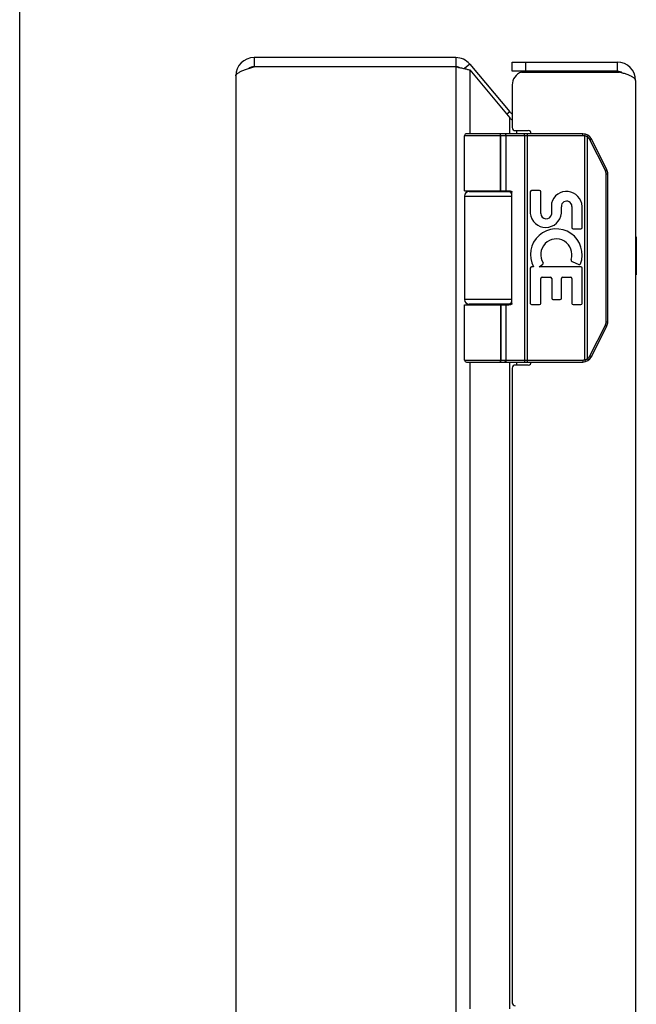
# Model space of a CAD drawing. Header units: inches. Extents: x 0 to 58.6, y 0 to 37.9.
# Tile 6 of 13: x 0 to 4, y 20.4 to 26.9. Entities that reach past the tile are written whole.
import ezdxf

# ---------------------------------------------------------------- set-up
doc = ezdxf.new("R2010")
doc.units = ezdxf.units.IN
doc.header["$LTSCALE"] = 3.224138
doc.header["$MEASUREMENT"] = 0
doc.layers.get('0').update_dxf_attribs({"linetype": 'CONTINUOUS'})
doc.layers.add('02___PRT_ALL_AXES', color=7, linetype='CONTINUOUS')
doc.layers.add('06___PRT_ALL_SURFS', color=7, linetype='CONTINUOUS')

msp = doc.modelspace()

# ---------------------------------------------------------------- linework, layer by layer
at = {"color": 7, "linetype": 'Continuous'}
for p, q in [((0, 0), (0, 37.931)), ((1.5393, 26.6078), (1.5393, 26.5478)), ((2.8634, 26.6078), (2.8634, 26.5478)), ((2.9553, 26.565), (2.9204, 26.5357)), ((3.2345, 26.5178), (3.2345, 26.5778)), ((3.3245, 26.5178), (3.3245, 26.5778)), ((3.9245, 26.5778), (3.9245, 26.5178)), ((3.9245, 26.5178), (3.2345, 26.5178)), ((3.2182, 26.2516), (3.1992, 26.2357)), ((3.6992, 26.0948), (2.9218, 26.0948)), ((3.6992, 26.1078), (2.9348, 26.1078)), ((3.1523, 26.1078), (3.1522, 26.1078)), ((3.1524, 26.1078), (3.1523, 26.1078)), ((3.1525, 26.1078), (3.1524, 26.1078)), ((3.1526, 26.1078), (3.1525, 26.1078)), ((3.1528, 26.1078), (3.1526, 26.1078)), ((3.1587, 25.7328), (3.1587, 26.0951)), ((3.1588, 25.7328), (3.1588, 26.0951)), ((3.1947, 25.7328), (3.1947, 26.0948)), ((3.3149, 26.1031), (3.3149, 26.1034)), ((3.315, 26.1027), (3.3149, 26.1031)), ((3.315, 26.1024), (3.315, 26.1027)), ((3.3151, 26.102), (3.315, 26.1024)), ((3.3151, 26.1017), (3.3151, 26.102)), ((3.3151, 26.1013), (3.3151, 26.1017)), ((3.3152, 26.1009), (3.3151, 26.1013)), ((3.3152, 26.1005), (3.3152, 26.1009)), ((3.3152, 26.1001), (3.3152, 26.1005)), ((3.3153, 26.0997), (3.3152, 26.1001)), ((3.3153, 26.0993), (3.3153, 26.0997)), ((3.3153, 26.0989), (3.3153, 26.0993)), ((3.3153, 26.0985), (3.3153, 26.0989)), ((3.3153, 26.0981), (3.3153, 26.0985)), ((3.3153, 26.0976), (3.3153, 26.0981)), ((3.3154, 26.0972), (3.3153, 26.0976)), ((3.3154, 26.0968), (3.3154, 26.0972)), ((3.3154, 26.0964), (3.3154, 26.0968)), ((3.3154, 26.0959), (3.3154, 26.0964)), ((3.3154, 26.0955), (3.3154, 26.0959)), ((3.3154, 26.0951), (3.3154, 26.0955)), ((3.3154, 26.0951), (3.3154, 24.6206)), ((3.3346, 24.6078), (3.3346, 26.1078)), ((3.6992, 26.0948), (3.6992, 26.1078)), ((3.7111, 26.0934), (3.7143, 26.106)), ((3.7111, 24.6223), (3.7111, 26.0934)), ((3.7285, 26.0865), (3.7287, 26.0869)), ((3.7285, 24.6291), (3.7285, 26.0865)), ((3.7287, 26.0869), (3.729, 26.0874)), ((3.729, 26.0874), (3.7294, 26.088)), ((3.7294, 26.088), (3.7297, 26.0885)), ((3.7297, 26.0885), (3.73, 26.089)), ((3.73, 26.089), (3.7304, 26.0896)), ((3.7304, 26.0896), (3.7306, 26.0899)), ((3.7306, 26.0899), (3.7308, 26.0902)), ((3.7308, 26.0902), (3.731, 26.0906)), ((3.731, 26.0906), (3.7312, 26.0909)), ((3.7312, 26.0909), (3.7314, 26.0912)), ((3.7314, 26.0912), (3.7315, 26.0916)), ((3.7315, 26.0916), (3.7317, 26.0919)), ((3.7317, 26.0919), (3.7319, 26.0922)), ((3.7319, 26.0922), (3.7321, 26.0925)), ((3.7321, 26.0925), (3.7322, 26.0928)), ((3.7322, 26.0928), (3.7324, 26.0931)), ((3.7324, 26.0931), (3.7325, 26.0934)), ((3.7325, 26.0934), (3.7327, 26.0936)), ((3.7327, 26.0936), (3.7328, 26.0939)), ((3.7328, 26.0939), (3.7329, 26.0942)), ((3.7498, 26.0699), (3.7503, 26.0701)), ((3.7503, 26.0701), (3.7508, 26.0704)), ((3.7508, 26.0704), (3.7511, 26.0706)), ((3.7511, 26.0706), (3.7515, 26.0708)), ((3.7515, 26.0708), (3.7519, 26.0711)), ((3.7519, 26.0711), (3.7523, 26.0713)), ((3.7523, 26.0713), (3.7526, 26.0714)), ((3.7526, 26.0714), (3.7528, 26.0716)), ((3.7528, 26.0716), (3.753, 26.0717)), ((3.753, 26.0717), (3.7533, 26.0718)), ((3.7533, 26.0718), (3.7535, 26.072)), ((3.7535, 26.072), (3.7537, 26.0721)), ((3.7537, 26.0721), (3.7538, 26.0722)), ((3.8562, 25.871), (3.7551, 26.0733)), ((3.7453, 26.0675), (3.7463, 26.068)), ((3.8464, 25.8652), (3.7453, 26.0675)), ((3.7463, 26.068), (3.747, 26.0684)), ((3.747, 26.0684), (3.7477, 26.0688)), ((3.7477, 26.0688), (3.7485, 26.0691)), ((3.7485, 26.0691), (3.7492, 26.0695)), ((3.7492, 26.0695), (3.7498, 26.0699)), ((3.8476, 25.8658), (3.8483, 25.8662)), ((3.8483, 25.8662), (3.8491, 25.8666)), ((3.8491, 25.8666), (3.8498, 25.867)), ((3.8498, 25.867), (3.8505, 25.8673)), ((3.8505, 25.8673), (3.8511, 25.8677)), ((3.8511, 25.8677), (3.8516, 25.868)), ((3.8516, 25.868), (3.8521, 25.8682)), ((3.8516, 24.8726), (3.8516, 25.8431)), ((3.8516, 25.8431), (3.8628, 25.8431)), ((3.8521, 25.8682), (3.8525, 25.8685)), ((3.8525, 25.8685), (3.8529, 25.8687)), ((3.8529, 25.8687), (3.8533, 25.869)), ((3.8533, 25.869), (3.8536, 25.8691)), ((3.8536, 25.8691), (3.8538, 25.8692)), ((3.8538, 25.8692), (3.8541, 25.8694)), ((3.8541, 25.8694), (3.8543, 25.8695)), ((3.8543, 25.8695), (3.8545, 25.8697)), ((3.8545, 25.8697), (3.8547, 25.8698)), ((3.8547, 25.8698), (3.8549, 25.8699)), ((3.8628, 24.8726), (3.8628, 25.8431)), ((2.9218, 25.6978), (3.2328, 25.6978)), ((2.9518, 25.7278), (3.2306, 25.7278)), ((3.2328, 24.9928), (3.2328, 25.7228)), ((3.2328, 25.0178), (2.9218, 25.0178)), ((2.9218, 24.9828), (3.2129, 24.9828)), ((3.2306, 24.9878), (2.9518, 24.9878)), ((3.1947, 24.6208), (3.1947, 24.9828)), ((3.7453, 24.6482), (3.8464, 24.8505)), ((3.7551, 24.6424), (3.8562, 24.8446)), ((3.8464, 24.8505), (3.8474, 24.85)), ((3.8474, 24.85), (3.8481, 24.8496)), ((3.8481, 24.8496), (3.8489, 24.8492)), ((3.8489, 24.8492), (3.8496, 24.8488)), ((3.8496, 24.8488), (3.8503, 24.8484)), ((3.8503, 24.8484), (3.851, 24.8481)), ((3.851, 24.8481), (3.8514, 24.8478)), ((3.8514, 24.8478), (3.8519, 24.8475)), ((3.8516, 24.8726), (3.8628, 24.8726)), ((3.8519, 24.8475), (3.8524, 24.8473)), ((3.8524, 24.8473), (3.8528, 24.847)), ((3.8528, 24.847), (3.8532, 24.8468)), ((3.8532, 24.8468), (3.8534, 24.8467)), ((3.8534, 24.8467), (3.8537, 24.8465)), ((3.8537, 24.8465), (3.8539, 24.8464)), ((3.8539, 24.8464), (3.8542, 24.8462)), ((3.8542, 24.8462), (3.8544, 24.8461)), ((3.8544, 24.8461), (3.8546, 24.846)), ((3.8546, 24.846), (3.8548, 24.8458)), ((3.7453, 24.6482), (3.7463, 24.6477)), ((3.7463, 24.6477), (3.747, 24.6473)), ((3.747, 24.6473), (3.7477, 24.6469)), ((3.7477, 24.6469), (3.7485, 24.6466)), ((2.9218, 24.6208), (3.6992, 24.6208)), ((2.9348, 24.6078), (3.6992, 24.6078)), ((3.1523, 24.6078), (3.1522, 24.6078)), ((3.1524, 24.6079), (3.1523, 24.6078)), ((3.1525, 24.6079), (3.1524, 24.6079)), ((3.1526, 24.6079), (3.1525, 24.6079)), ((3.1528, 24.6079), (3.1526, 24.6079)), ((3.1529, 24.6079), (3.1527, 24.6079)), ((3.315, 24.613), (3.3149, 24.6126)), ((3.3151, 24.6137), (3.315, 24.6133)), ((3.315, 24.6133), (3.315, 24.613)), ((3.3152, 24.6148), (3.3151, 24.6144)), ((3.3151, 24.6144), (3.3151, 24.614)), ((3.3151, 24.614), (3.3151, 24.6137)), ((3.3153, 24.616), (3.3152, 24.6156)), ((3.3152, 24.6156), (3.3152, 24.6152)), ((3.3152, 24.6152), (3.3152, 24.6148)), ((3.3154, 24.6185), (3.3153, 24.618)), ((3.3153, 24.618), (3.3153, 24.6176)), ((3.3153, 24.6176), (3.3153, 24.6172)), ((3.3153, 24.6172), (3.3153, 24.6168)), ((3.3153, 24.6168), (3.3153, 24.6164)), ((3.3153, 24.6164), (3.3153, 24.616)), ((3.3154, 24.6206), (3.3154, 24.6202)), ((3.3154, 24.6202), (3.3154, 24.6198)), ((3.3154, 24.6198), (3.3154, 24.6193)), ((3.3154, 24.6193), (3.3154, 24.6189)), ((3.3154, 24.6189), (3.3154, 24.6185)), ((3.6992, 24.6208), (3.6992, 24.6078)), ((3.7111, 24.6223), (3.7143, 24.6097)), ((3.7285, 24.6291), (3.7288, 24.6286)), ((3.7288, 24.6286), (3.7292, 24.6281)), ((3.7292, 24.6281), (3.7295, 24.6275)), ((3.7295, 24.6275), (3.7298, 24.627)), ((3.7298, 24.627), (3.7301, 24.6265)), ((3.7306, 24.6258), (3.7308, 24.6254)), ((3.7308, 24.6254), (3.731, 24.6251)), ((3.731, 24.6251), (3.7312, 24.6248)), ((3.7312, 24.6248), (3.7314, 24.6244)), ((3.7314, 24.6244), (3.7315, 24.6241)), ((3.7315, 24.6241), (3.7317, 24.6238)), ((3.7317, 24.6238), (3.7319, 24.6235)), ((3.7319, 24.6235), (3.7321, 24.6232)), ((3.7321, 24.6232), (3.7322, 24.6229)), ((3.7322, 24.6229), (3.7324, 24.6226)), ((3.7324, 24.6226), (3.7325, 24.6223)), ((3.7325, 24.6223), (3.7327, 24.622)), ((3.7327, 24.622), (3.7328, 24.6218)), ((3.7485, 24.6466), (3.7492, 24.6462)), ((3.7492, 24.6462), (3.7498, 24.6458)), ((3.7498, 24.6458), (3.7503, 24.6455)), ((3.7503, 24.6455), (3.7508, 24.6453)), ((3.7508, 24.6453), (3.7512, 24.645)), ((3.7512, 24.645), (3.7517, 24.6448)), ((3.7517, 24.6448), (3.7521, 24.6446)), ((3.7521, 24.6446), (3.7523, 24.6444)), ((3.7527, 24.6442), (3.7529, 24.644)), ((3.7529, 24.644), (3.7531, 24.6439)), ((3.7531, 24.6439), (3.7534, 24.6438)), ((3.7534, 24.6438), (3.7536, 24.6436))]:
    msp.add_line(p, q, dxfattribs=at)
at = {"color": 3, "linetype": 'Continuous'}
for p, q in [((2.8634, 26.6078), (1.5393, 26.6078)), ((2.8634, 26.5478), (1.5393, 26.5478)), ((2.8634, 26.5478), (2.8634, 12.6678)), ((2.9553, 26.565), (3.2182, 26.2516)), ((2.9553, 26.5264), (2.9553, 26.1078)), ((2.9553, 26.5264), (3.2182, 26.213)), ((3.2345, 26.5778), (3.9245, 26.5778)), ((1.4193, 26.4878), (1.4193, 12.7278)), ((3.295, 26.5128), (3.9402, 26.5128)), ((3.2345, 26.4278), (3.2345, 26.1478)), ((4.0445, 26.4578), (4.0445, 12.7578)), ((3.2182, 26.1078), (3.2182, 26.213)), ((3.2545, 26.1278), (3.3395, 26.1278)), ((3.2642, 26.1078), (3.2642, 26.1278)), ((2.9553, 25.7328), (2.9553, 25.7278)), ((3.2182, 25.7278), (3.2182, 25.7326)), ((2.9553, 24.9878), (2.9553, 24.9828)), ((3.2182, 24.9831), (3.2182, 24.9878)), ((2.9553, 24.6078), (2.9553, 20.3578)), ((3.2182, 20.3578), (3.2182, 24.6078)), ((3.3395, 24.5878), (3.2545, 24.5878)), ((3.2642, 24.5878), (3.2642, 24.6078)), ((3.2345, 24.5678), (3.2345, 20.3978))]:
    msp.add_line(p, q, dxfattribs=at)
for points in [[(1.4193, 26.4878), (1.4195, 26.4902), (1.4202, 26.4925), (1.4213, 26.4948), (1.4228, 26.4971), (1.4247, 26.4994), (1.4271, 26.5017), (1.4299, 26.504), (1.4331, 26.5063), (1.4366, 26.5086), (1.4406, 26.5109), (1.4449, 26.5132), (1.4495, 26.5155), (1.4545, 26.5178), (1.4597, 26.5201), (1.4653, 26.5225), (1.4712, 26.5248), (1.4772, 26.5271), (1.4835, 26.5294), (1.4901, 26.5317), (1.4968, 26.534), (1.5036, 26.5363), (1.5106, 26.5386), (1.5177, 26.5409), (1.5249, 26.5432), (1.5321, 26.5455), (1.5393, 26.5478)], [(2.8634, 26.5478), (2.8764, 26.5452), (2.8829, 26.5438), (2.8893, 26.5425), (2.8957, 26.5411), (2.9019, 26.5398), (2.9081, 26.5385), (2.9141, 26.5371), (2.9199, 26.5358), (2.9256, 26.5344), (2.9311, 26.5331), (2.9364, 26.5318), (2.9415, 26.5304), (2.9463, 26.5291), (2.9509, 26.5277), (2.9553, 26.5264)], [(3.9597, 26.5065), (3.9533, 26.5086), (3.9468, 26.5107), (3.9402, 26.5128)], [(4.0445, 26.4578), (4.0444, 26.46), (4.0438, 26.4621), (4.0429, 26.4642), (4.0416, 26.4663), (4.04, 26.4684), (4.038, 26.4705), (4.0356, 26.4727), (4.033, 26.4748), (4.0299, 26.4769), (4.0266, 26.479), (4.023, 26.4811), (4.019, 26.4832), (4.0148, 26.4853), (4.0102, 26.4875), (4.0055, 26.4896), (4.0004, 26.4917), (3.9952, 26.4938), (3.9897, 26.4959), (3.984, 26.498), (3.9782, 26.5001), (3.9721, 26.5023), (3.966, 26.5044), (3.9597, 26.5065)], [(3.2182, 26.213), (3.2211, 26.2095), (3.2243, 26.2059), (3.2277, 26.2023), (3.2312, 26.1988), (3.2345, 26.1956)]]:
    msp.add_lwpolyline(points, dxfattribs=at)
at = {"color": 7, "linetype": 'Continuous'}
for points in [[(3.1588, 26.0951), (3.1588, 26.0953), (3.1587, 26.0955), (3.1587, 26.0957), (3.1587, 26.0959), (3.1587, 26.0961), (3.1587, 26.0964), (3.1587, 26.0966), (3.1587, 26.0968), (3.1587, 26.097), (3.1586, 26.0972), (3.1586, 26.0974), (3.1586, 26.0976), (3.1586, 26.0979), (3.1586, 26.0981), (3.1585, 26.0983), (3.1585, 26.0985), (3.1585, 26.0987), (3.1584, 26.0989), (3.1584, 26.0991), (3.1584, 26.0993), (3.1583, 26.0995), (3.1583, 26.0997), (3.1582, 26.0999), (3.1582, 26.1001), (3.1581, 26.1003), (3.1581, 26.1005), (3.1581, 26.1007), (3.158, 26.1009), (3.1579, 26.1011), (3.1579, 26.1013), (3.1578, 26.1015), (3.1578, 26.1017), (3.1577, 26.1018), (3.1577, 26.102), (3.1576, 26.1022), (3.1575, 26.1024), (3.1575, 26.1026), (3.1574, 26.1027), (3.1573, 26.1029), (3.1573, 26.1031), (3.1572, 26.1032), (3.1571, 26.1034), (3.1571, 26.1036), (3.157, 26.1037), (3.1569, 26.1039), (3.1568, 26.104), (3.1568, 26.1042), (3.1567, 26.1043), (3.1566, 26.1045), (3.1565, 26.1046), (3.1564, 26.1048), (3.1563, 26.1049), (3.1563, 26.105), (3.1562, 26.1052), (3.1561, 26.1053), (3.156, 26.1054), (3.1559, 26.1056), (3.1558, 26.1057), (3.1557, 26.1058), (3.1556, 26.1059), (3.1555, 26.106), (3.1554, 26.1061), (3.1554, 26.1062), (3.1553, 26.1063), (3.1552, 26.1064), (3.1551, 26.1065), (3.155, 26.1066), (3.1549, 26.1067), (3.1548, 26.1068), (3.1547, 26.1069), (3.1546, 26.107), (3.1545, 26.1071), (3.1544, 26.1071), (3.1542, 26.1072), (3.1541, 26.1073), (3.154, 26.1073), (3.1539, 26.1074), (3.1538, 26.1074), (3.1537, 26.1075), (3.1536, 26.1075), (3.1535, 26.1076), (3.1534, 26.1076), (3.1533, 26.1077), (3.1532, 26.1077), (3.1531, 26.1077), (3.153, 26.1078), (3.1529, 26.1078), (3.1527, 26.1078)], [(3.1587, 26.0951), (3.1587, 26.0953), (3.1587, 26.0955), (3.1587, 26.0957), (3.1587, 26.0959), (3.1587, 26.0961), (3.1587, 26.0964), (3.1587, 26.0966), (3.1586, 26.0968), (3.1586, 26.097), (3.1586, 26.0972), (3.1586, 26.0974), (3.1586, 26.0976), (3.1585, 26.0979), (3.1585, 26.0981), (3.1585, 26.0983), (3.1585, 26.0985), (3.1584, 26.0987), (3.1584, 26.0989), (3.1584, 26.0991), (3.1583, 26.0993), (3.1583, 26.0995), (3.1582, 26.0997), (3.1582, 26.0999), (3.1582, 26.1001), (3.1581, 26.1003), (3.1581, 26.1005), (3.158, 26.1007), (3.158, 26.1009), (3.1579, 26.1011), (3.1579, 26.1013), (3.1578, 26.1015), (3.1578, 26.1017), (3.1577, 26.1018), (3.1576, 26.102), (3.1576, 26.1022), (3.1575, 26.1024), (3.1574, 26.1026), (3.1574, 26.1027), (3.1573, 26.1029), (3.1572, 26.1031), (3.1572, 26.1032), (3.1571, 26.1034), (3.157, 26.1036), (3.157, 26.1037), (3.1569, 26.1039), (3.1568, 26.104), (3.1567, 26.1042), (3.1566, 26.1043), (3.1566, 26.1045), (3.1565, 26.1046), (3.1564, 26.1048), (3.1563, 26.1049), (3.1562, 26.105), (3.1561, 26.1052), (3.1561, 26.1053), (3.156, 26.1054), (3.1559, 26.1056), (3.1558, 26.1057), (3.1557, 26.1058), (3.1556, 26.1059), (3.1555, 26.106), (3.1554, 26.1061), (3.1553, 26.1062), (3.1552, 26.1063), (3.1551, 26.1064), (3.155, 26.1065), (3.1549, 26.1066), (3.1548, 26.1067), (3.1547, 26.1068), (3.1546, 26.1069), (3.1545, 26.107), (3.1544, 26.1071), (3.1543, 26.1071), (3.1542, 26.1072), (3.1541, 26.1073), (3.154, 26.1073), (3.1539, 26.1074), (3.1538, 26.1074), (3.1537, 26.1075), (3.1536, 26.1075), (3.1535, 26.1076), (3.1534, 26.1076), (3.1533, 26.1077), (3.1532, 26.1077), (3.153, 26.1077), (3.1529, 26.1078), (3.1528, 26.1078)], [(3.1947, 26.0948), (3.1947, 26.0951), (3.1947, 26.0953), (3.1947, 26.0955), (3.1947, 26.0957), (3.1947, 26.0959), (3.1947, 26.0961), (3.1947, 26.0964), (3.1946, 26.0966), (3.1946, 26.0968), (3.1946, 26.097), (3.1946, 26.0972), (3.1945, 26.0974), (3.1945, 26.0976), (3.1944, 26.0979), (3.1944, 26.0981), (3.1944, 26.0983), (3.1943, 26.0985), (3.1943, 26.0987), (3.1942, 26.0989), (3.1942, 26.0991), (3.1941, 26.0993), (3.1941, 26.0995), (3.194, 26.0997), (3.1939, 26.0999), (3.1939, 26.1001), (3.1938, 26.1003), (3.1937, 26.1005), (3.1937, 26.1007), (3.1936, 26.1009), (3.1935, 26.1011), (3.1934, 26.1013), (3.1933, 26.1015), (3.1933, 26.1017), (3.1932, 26.1018), (3.1931, 26.102), (3.193, 26.1022), (3.1929, 26.1024), (3.1928, 26.1026), (3.1927, 26.1027), (3.1926, 26.1029), (3.1925, 26.1031), (3.1924, 26.1032), (3.1923, 26.1034), (3.1922, 26.1036), (3.1921, 26.1037), (3.1919, 26.1039), (3.1918, 26.104), (3.1917, 26.1042), (3.1916, 26.1043), (3.1915, 26.1045), (3.1914, 26.1046), (3.1912, 26.1048), (3.1911, 26.1049), (3.191, 26.105), (3.1908, 26.1052), (3.1907, 26.1053), (3.1906, 26.1054), (3.1904, 26.1056), (3.1903, 26.1057), (3.1902, 26.1058), (3.19, 26.1059), (3.1899, 26.106), (3.1897, 26.1061), (3.1896, 26.1062), (3.1895, 26.1063), (3.1893, 26.1064), (3.1892, 26.1065), (3.189, 26.1066), (3.1889, 26.1067), (3.1887, 26.1068), (3.1886, 26.1069), (3.1884, 26.107), (3.1883, 26.1071), (3.1881, 26.1071), (3.1879, 26.1072), (3.1878, 26.1073), (3.1876, 26.1073), (3.1875, 26.1074), (3.1873, 26.1074), (3.1872, 26.1075), (3.187, 26.1075), (3.1868, 26.1076), (3.1867, 26.1076), (3.1865, 26.1077), (3.1863, 26.1077), (3.1862, 26.1077), (3.186, 26.1078), (3.1859, 26.1078), (3.1857, 26.1078), (3.1855, 26.1078), (3.1854, 26.1078), (3.1852, 26.1078), (3.185, 26.1078), (3.1849, 26.1078)], [(3.3149, 26.1034), (3.3149, 26.1036), (3.3149, 26.1037), (3.3148, 26.1039), (3.3148, 26.104), (3.3148, 26.1042), (3.3148, 26.1043), (3.3147, 26.1045), (3.3147, 26.1046), (3.3147, 26.1048), (3.3147, 26.1049), (3.3146, 26.105), (3.3146, 26.1052), (3.3146, 26.1053), (3.3146, 26.1054), (3.3145, 26.1056), (3.3145, 26.1057), (3.3145, 26.1058), (3.3144, 26.1059), (3.3144, 26.106), (3.3144, 26.1061), (3.3144, 26.1062), (3.3143, 26.1063), (3.3143, 26.1064), (3.3143, 26.1065), (3.3142, 26.1066), (3.3142, 26.1067), (3.3142, 26.1068), (3.3141, 26.1069), (3.3141, 26.107), (3.3141, 26.1071), (3.3141, 26.1071), (3.314, 26.1072), (3.314, 26.1073), (3.314, 26.1073), (3.3139, 26.1074), (3.3139, 26.1074), (3.3139, 26.1075), (3.3138, 26.1075), (3.3138, 26.1076), (3.3138, 26.1076), (3.3137, 26.1077), (3.3137, 26.1077), (3.3137, 26.1077), (3.3136, 26.1078), (3.3136, 26.1078), (3.3136, 26.1078), (3.3135, 26.1078), (3.3135, 26.1078), (3.3135, 26.1078), (3.3134, 26.1078), (3.3134, 26.1078)], [(3.7285, 26.0865), (3.728, 26.0868), (3.7274, 26.0871), (3.7269, 26.0874), (3.7264, 26.0877), (3.7259, 26.088), (3.7254, 26.0882), (3.7249, 26.0885), (3.7243, 26.0888), (3.7238, 26.089), (3.7233, 26.0893), (3.7228, 26.0895), (3.7222, 26.0898), (3.7217, 26.09), (3.7212, 26.0902), (3.7206, 26.0904), (3.7201, 26.0907), (3.7195, 26.0909), (3.719, 26.0911), (3.7184, 26.0913), (3.7179, 26.0915), (3.7173, 26.0917), (3.7168, 26.0918), (3.7162, 26.092), (3.7157, 26.0922), (3.7151, 26.0924), (3.7145, 26.0925), (3.714, 26.0927), (3.7134, 26.0928), (3.7128, 26.093), (3.7123, 26.0931), (3.7117, 26.0933), (3.7111, 26.0934)], [(3.7453, 26.0675), (3.745, 26.068), (3.7448, 26.0684), (3.7446, 26.0689), (3.7443, 26.0694), (3.744, 26.0698), (3.7438, 26.0703), (3.7435, 26.0708), (3.7432, 26.0712), (3.7429, 26.0717), (3.7426, 26.0721), (3.7424, 26.0726), (3.7421, 26.073), (3.7418, 26.0735), (3.7414, 26.0739), (3.7411, 26.0743), (3.7408, 26.0748), (3.7405, 26.0752), (3.7402, 26.0756), (3.7398, 26.076), (3.7395, 26.0765), (3.7392, 26.0769), (3.7388, 26.0773), (3.7385, 26.0777), (3.7381, 26.0781), (3.7378, 26.0785), (3.7374, 26.0789), (3.737, 26.0793), (3.7367, 26.0797), (3.7363, 26.0801), (3.7359, 26.0804), (3.7355, 26.0808), (3.7352, 26.0812), (3.7348, 26.0816), (3.7344, 26.0819), (3.734, 26.0823), (3.7336, 26.0826), (3.7332, 26.083), (3.7328, 26.0833), (3.7323, 26.0837), (3.7319, 26.084), (3.7315, 26.0843), (3.7311, 26.0847), (3.7307, 26.085), (3.7302, 26.0853), (3.7298, 26.0856), (3.7293, 26.0859), (3.7289, 26.0862), (3.7285, 26.0865)], [(3.7329, 26.0942), (3.733, 26.0943), (3.733, 26.0944), (3.7331, 26.0945), (3.7332, 26.0947), (3.7332, 26.0948), (3.7333, 26.0949), (3.7333, 26.095), (3.7334, 26.0951), (3.7334, 26.0952), (3.7335, 26.0953), (3.7335, 26.0954), (3.7335, 26.0955), (3.7336, 26.0956), (3.7336, 26.0957), (3.7337, 26.0958), (3.7337, 26.0959), (3.7337, 26.096), (3.7338, 26.0961), (3.7338, 26.0962), (3.7338, 26.0963), (3.7338, 26.0963), (3.7339, 26.0964), (3.7339, 26.0965), (3.7339, 26.0966), (3.7339, 26.0966), (3.7339, 26.0967), (3.7339, 26.0968), (3.734, 26.0968), (3.734, 26.0969), (3.734, 26.0969), (3.734, 26.097), (3.734, 26.097), (3.734, 26.0971), (3.734, 26.0971), (3.734, 26.0972), (3.734, 26.0972), (3.734, 26.0972), (3.7339, 26.0973), (3.7339, 26.0973), (3.7339, 26.0973), (3.7339, 26.0973), (3.7339, 26.0973), (3.7339, 26.0974)], [(3.7538, 26.0722), (3.7539, 26.0723), (3.754, 26.0723), (3.7541, 26.0724), (3.7542, 26.0724), (3.7543, 26.0725), (3.7543, 26.0725), (3.7544, 26.0726), (3.7545, 26.0726), (3.7545, 26.0727), (3.7546, 26.0727), (3.7546, 26.0728), (3.7547, 26.0728), (3.7547, 26.0729), (3.7548, 26.0729), (3.7548, 26.0729), (3.7549, 26.073), (3.7549, 26.073), (3.755, 26.073), (3.755, 26.0731), (3.755, 26.0731), (3.755, 26.0731), (3.7551, 26.0731), (3.7551, 26.0732), (3.7551, 26.0732), (3.7551, 26.0732), (3.7551, 26.0732), (3.7551, 26.0733), (3.7551, 26.0733), (3.7551, 26.0733), (3.7551, 26.0733)], [(3.8464, 25.8652), (3.8466, 25.8653), (3.8476, 25.8658)], [(3.8516, 25.8431), (3.8516, 25.8436), (3.8516, 25.8442), (3.8516, 25.8447), (3.8516, 25.8453), (3.8516, 25.8458), (3.8515, 25.8464), (3.8515, 25.8469), (3.8515, 25.8475), (3.8514, 25.848), (3.8513, 25.8485), (3.8513, 25.8491), (3.8512, 25.8496), (3.8511, 25.8502), (3.8511, 25.8507), (3.851, 25.8512), (3.8509, 25.8518), (3.8508, 25.8523), (3.8507, 25.8529), (3.8506, 25.8534), (3.8504, 25.8539), (3.8503, 25.8545), (3.8502, 25.855), (3.8501, 25.8555), (3.8499, 25.856), (3.8498, 25.8566), (3.8496, 25.8571), (3.8495, 25.8576), (3.8493, 25.8581), (3.8491, 25.8587), (3.849, 25.8592), (3.8488, 25.8597), (3.8486, 25.8602), (3.8484, 25.8607), (3.8482, 25.8612), (3.848, 25.8617), (3.8478, 25.8622), (3.8476, 25.8627), (3.8474, 25.8632), (3.8471, 25.8637), (3.8469, 25.8642), (3.8467, 25.8647), (3.8464, 25.8652)], [(3.8549, 25.8699), (3.855, 25.87), (3.8551, 25.87), (3.8551, 25.8701), (3.8552, 25.8701), (3.8553, 25.8702), (3.8554, 25.8702), (3.8555, 25.8703), (3.8555, 25.8703), (3.8556, 25.8704), (3.8557, 25.8704), (3.8557, 25.8705), (3.8558, 25.8705), (3.8558, 25.8706), (3.8559, 25.8706), (3.8559, 25.8706), (3.856, 25.8707), (3.856, 25.8707), (3.856, 25.8707), (3.8561, 25.8708), (3.8561, 25.8708), (3.8561, 25.8708), (3.8562, 25.8709), (3.8562, 25.8709), (3.8562, 25.8709), (3.8562, 25.8709), (3.8562, 25.871), (3.8562, 25.871), (3.8562, 25.871), (3.8563, 25.871), (3.8562, 25.871), (3.8562, 25.871)], [(2.9218, 25.7328), (3.2129, 25.7328), (3.2136, 25.7328), (3.2142, 25.7328), (3.2149, 25.7328), (3.2155, 25.7328), (3.2162, 25.7327), (3.2168, 25.7327), (3.2174, 25.7327), (3.218, 25.7326), (3.2185, 25.7325), (3.219, 25.7325), (3.2196, 25.7324), (3.22, 25.7323), (3.2205, 25.7323), (3.221, 25.7322), (3.2214, 25.7321), (3.2218, 25.732), (3.2223, 25.7319), (3.2226, 25.7318), (3.223, 25.7317), (3.2234, 25.7317), (3.2238, 25.7316), (3.2241, 25.7315), (3.2244, 25.7313), (3.2247, 25.7312), (3.2251, 25.7311), (3.2254, 25.731), (3.2257, 25.7309), (3.2259, 25.7308), (3.2262, 25.7307), (3.2265, 25.7306), (3.2267, 25.7305), (3.227, 25.7303), (3.2272, 25.7302), (3.2274, 25.7301), (3.2277, 25.73), (3.2279, 25.7299), (3.2281, 25.7297), (3.2283, 25.7296), (3.2285, 25.7295), (3.2287, 25.7294), (3.2289, 25.7293), (3.229, 25.7291), (3.2292, 25.729), (3.2294, 25.7289), (3.2295, 25.7288), (3.2297, 25.7286), (3.2298, 25.7285), (3.23, 25.7284), (3.2301, 25.7283), (3.2303, 25.7281), (3.2304, 25.728), (3.2305, 25.7279), (3.2306, 25.7278), (3.2307, 25.7277), (3.2308, 25.7275), (3.231, 25.7274), (3.2311, 25.7273), (3.2312, 25.7272), (3.2312, 25.7271), (3.2313, 25.7269), (3.2314, 25.7268), (3.2315, 25.7267), (3.2316, 25.7266), (3.2317, 25.7265), (3.2317, 25.7264), (3.2318, 25.7262), (3.2319, 25.7261), (3.2319, 25.726), (3.232, 25.7259), (3.2321, 25.7258), (3.2321, 25.7257), (3.2322, 25.7256), (3.2322, 25.7254), (3.2323, 25.7253), (3.2323, 25.7252), (3.2324, 25.7251), (3.2324, 25.725), (3.2324, 25.7249), (3.2325, 25.7248), (3.2325, 25.7247), (3.2325, 25.7246), (3.2326, 25.7245), (3.2326, 25.7243), (3.2326, 25.7242), (3.2327, 25.7241), (3.2327, 25.724), (3.2327, 25.7239), (3.2327, 25.7238), (3.2327, 25.7237), (3.2327, 25.7236), (3.2328, 25.7235), (3.2328, 25.7234), (3.2328, 25.7233), (3.2328, 25.7232), (3.2328, 25.7231), (3.2328, 25.7229), (3.2328, 25.7228)], [(3.1587, 24.9828), (3.1587, 24.6206), (3.1587, 24.6204), (3.1587, 24.6202), (3.1587, 24.62), (3.1587, 24.6198), (3.1587, 24.6195), (3.1587, 24.6193), (3.1587, 24.6191), (3.1586, 24.6189), (3.1586, 24.6187), (3.1586, 24.6185), (3.1586, 24.6183), (3.1586, 24.618), (3.1585, 24.6178), (3.1585, 24.6176), (3.1585, 24.6174), (3.1585, 24.6172), (3.1584, 24.617), (3.1584, 24.6168), (3.1584, 24.6166), (3.1583, 24.6164), (3.1583, 24.6162), (3.1582, 24.616), (3.1582, 24.6158), (3.1582, 24.6156), (3.1581, 24.6154), (3.1581, 24.6152), (3.158, 24.615), (3.158, 24.6148), (3.1579, 24.6146), (3.1579, 24.6144), (3.1578, 24.6142), (3.1578, 24.614), (3.1577, 24.6138), (3.1576, 24.6137), (3.1576, 24.6135), (3.1575, 24.6133), (3.1574, 24.6131), (3.1574, 24.613), (3.1573, 24.6128), (3.1572, 24.6126), (3.1572, 24.6125), (3.1571, 24.6123), (3.157, 24.6121), (3.157, 24.612), (3.1569, 24.6118), (3.1568, 24.6117), (3.1567, 24.6115), (3.1566, 24.6113), (3.1566, 24.6112), (3.1565, 24.6111), (3.1564, 24.6109), (3.1563, 24.6108), (3.1562, 24.6106), (3.1561, 24.6105), (3.1561, 24.6104), (3.156, 24.6103), (3.1559, 24.6101), (3.1558, 24.61), (3.1557, 24.6099), (3.1556, 24.6098), (3.1555, 24.6097), (3.1554, 24.6095), (3.1553, 24.6094), (3.1552, 24.6093), (3.1551, 24.6092), (3.155, 24.6091), (3.1549, 24.6091), (3.1548, 24.609), (3.1547, 24.6089), (3.1546, 24.6088), (3.1545, 24.6087), (3.1544, 24.6086), (3.1543, 24.6086), (3.1542, 24.6085), (3.1541, 24.6084), (3.154, 24.6084), (3.1539, 24.6083), (3.1538, 24.6082), (3.1537, 24.6082), (3.1536, 24.6081), (3.1535, 24.6081), (3.1534, 24.6081), (3.1533, 24.608), (3.1532, 24.608), (3.153, 24.608), (3.1529, 24.6079), (3.1528, 24.6079)], [(3.1588, 24.9828), (3.1588, 24.6206), (3.1588, 24.6204), (3.1587, 24.6202), (3.1587, 24.62), (3.1587, 24.6198), (3.1587, 24.6195), (3.1587, 24.6193), (3.1587, 24.6191), (3.1587, 24.6189), (3.1587, 24.6187), (3.1586, 24.6185), (3.1586, 24.6183), (3.1586, 24.618), (3.1586, 24.6178), (3.1586, 24.6176), (3.1585, 24.6174), (3.1585, 24.6172), (3.1585, 24.617), (3.1584, 24.6168), (3.1584, 24.6166), (3.1584, 24.6164), (3.1583, 24.6162), (3.1583, 24.616), (3.1582, 24.6158), (3.1582, 24.6156), (3.1581, 24.6154), (3.1581, 24.6152), (3.1581, 24.615), (3.158, 24.6148), (3.1579, 24.6146), (3.1579, 24.6144), (3.1578, 24.6142), (3.1578, 24.614), (3.1577, 24.6138), (3.1577, 24.6137), (3.1576, 24.6135), (3.1575, 24.6133), (3.1575, 24.6131), (3.1574, 24.613), (3.1573, 24.6128), (3.1573, 24.6126), (3.1572, 24.6125), (3.1571, 24.6123), (3.1571, 24.6121), (3.157, 24.612), (3.1569, 24.6118), (3.1568, 24.6117), (3.1568, 24.6115), (3.1567, 24.6113), (3.1566, 24.6112), (3.1565, 24.6111), (3.1564, 24.6109), (3.1563, 24.6108), (3.1563, 24.6106), (3.1562, 24.6105), (3.1561, 24.6104), (3.156, 24.6103), (3.1559, 24.6101), (3.1558, 24.61), (3.1557, 24.6099), (3.1556, 24.6098), (3.1555, 24.6097), (3.1554, 24.6095), (3.1554, 24.6094), (3.1553, 24.6093), (3.1552, 24.6092), (3.1551, 24.6091), (3.155, 24.6091), (3.1549, 24.609), (3.1548, 24.6089), (3.1547, 24.6088), (3.1546, 24.6087), (3.1545, 24.6086), (3.1544, 24.6086), (3.1542, 24.6085), (3.1541, 24.6084), (3.154, 24.6084), (3.1539, 24.6083), (3.1538, 24.6082), (3.1537, 24.6082), (3.1536, 24.6081), (3.1535, 24.6081), (3.1534, 24.6081), (3.1533, 24.608), (3.1532, 24.608), (3.1531, 24.608), (3.153, 24.6079), (3.1529, 24.6079)], [(3.2328, 24.9928), (3.2328, 24.9927), (3.2328, 24.9926), (3.2328, 24.9925), (3.2328, 24.9924), (3.2328, 24.9923), (3.2328, 24.9922), (3.2327, 24.9921), (3.2327, 24.992), (3.2327, 24.9919), (3.2327, 24.9918), (3.2327, 24.9917), (3.2327, 24.9916), (3.2326, 24.9915), (3.2326, 24.9913), (3.2326, 24.9912), (3.2325, 24.9911), (3.2325, 24.991), (3.2325, 24.9909), (3.2324, 24.9908), (3.2324, 24.9907), (3.2324, 24.9906), (3.2323, 24.9905), (3.2323, 24.9904), (3.2322, 24.9902), (3.2322, 24.9901), (3.2321, 24.99), (3.2321, 24.9899), (3.232, 24.9898), (3.2319, 24.9897), (3.2319, 24.9896), (3.2318, 24.9894), (3.2317, 24.9893), (3.2317, 24.9892), (3.2316, 24.9891), (3.2315, 24.989), (3.2314, 24.9889), (3.2313, 24.9887), (3.2312, 24.9886), (3.2312, 24.9885), (3.2311, 24.9884), (3.231, 24.9883), (3.2308, 24.9881), (3.2307, 24.988), (3.2306, 24.9879), (3.2305, 24.9878), (3.2304, 24.9877), (3.2303, 24.9875), (3.2301, 24.9874), (3.23, 24.9873), (3.2298, 24.9872), (3.2297, 24.987), (3.2295, 24.9869), (3.2294, 24.9868), (3.2292, 24.9867), (3.229, 24.9866), (3.2289, 24.9864), (3.2287, 24.9863), (3.2285, 24.9862), (3.2283, 24.9861), (3.2281, 24.9859), (3.2279, 24.9858), (3.2277, 24.9857), (3.2274, 24.9856), (3.2272, 24.9855), (3.227, 24.9853), (3.2267, 24.9852), (3.2265, 24.9851), (3.2262, 24.985), (3.2259, 24.9849), (3.2257, 24.9848), (3.2254, 24.9847), (3.2251, 24.9846), (3.2247, 24.9844), (3.2244, 24.9843), (3.2241, 24.9842), (3.2238, 24.9841), (3.2234, 24.984), (3.223, 24.9839), (3.2226, 24.9838), (3.2223, 24.9838), (3.2218, 24.9837), (3.2214, 24.9836), (3.221, 24.9835), (3.2205, 24.9834), (3.22, 24.9833), (3.2196, 24.9833), (3.219, 24.9832), (3.2185, 24.9831), (3.218, 24.9831), (3.2174, 24.983), (3.2168, 24.983), (3.2162, 24.983), (3.2155, 24.9829), (3.2149, 24.9829), (3.2142, 24.9829), (3.2136, 24.9829), (3.2129, 24.9828)], [(3.8464, 24.8505), (3.8467, 24.851), (3.8469, 24.8514), (3.8471, 24.8519), (3.8474, 24.8524), (3.8476, 24.8529), (3.8478, 24.8534), (3.848, 24.8539), (3.8482, 24.8545), (3.8484, 24.855), (3.8486, 24.8555), (3.8488, 24.856), (3.849, 24.8565), (3.8491, 24.857), (3.8493, 24.8575), (3.8495, 24.8581), (3.8496, 24.8586), (3.8498, 24.8591), (3.8499, 24.8596), (3.8501, 24.8602), (3.8502, 24.8607), (3.8503, 24.8612), (3.8504, 24.8618), (3.8506, 24.8623), (3.8507, 24.8628), (3.8508, 24.8634), (3.8509, 24.8639), (3.851, 24.8644), (3.8511, 24.865), (3.8511, 24.8655), (3.8512, 24.8661), (3.8513, 24.8666), (3.8513, 24.8671), (3.8514, 24.8677), (3.8515, 24.8682), (3.8515, 24.8688), (3.8515, 24.8693), (3.8516, 24.8699), (3.8516, 24.8704), (3.8516, 24.871), (3.8516, 24.8715), (3.8516, 24.8721), (3.8516, 24.8726)], [(3.8548, 24.8458), (3.855, 24.8457), (3.8551, 24.8457), (3.8551, 24.8456), (3.8552, 24.8456), (3.8553, 24.8455), (3.8554, 24.8454), (3.8555, 24.8454), (3.8555, 24.8454), (3.8556, 24.8453), (3.8557, 24.8453), (3.8557, 24.8452), (3.8558, 24.8452), (3.8558, 24.8451), (3.8559, 24.8451), (3.8559, 24.845), (3.856, 24.845), (3.856, 24.845), (3.856, 24.8449), (3.8561, 24.8449), (3.8561, 24.8449), (3.8561, 24.8449), (3.8562, 24.8448), (3.8562, 24.8448), (3.8562, 24.8448), (3.8562, 24.8447), (3.8562, 24.8447), (3.8562, 24.8447), (3.8562, 24.8447), (3.8563, 24.8447), (3.8562, 24.8447), (3.8562, 24.8446)], [(3.7285, 24.6291), (3.7289, 24.6294), (3.7293, 24.6298), (3.7298, 24.6301), (3.7302, 24.6304), (3.7307, 24.6307), (3.7311, 24.631), (3.7315, 24.6313), (3.7319, 24.6317), (3.7323, 24.632), (3.7328, 24.6324), (3.7332, 24.6327), (3.7336, 24.6331), (3.734, 24.6334), (3.7344, 24.6338), (3.7348, 24.6341), (3.7352, 24.6345), (3.7355, 24.6349), (3.7359, 24.6352), (3.7363, 24.6356), (3.7367, 24.636), (3.737, 24.6364), (3.7374, 24.6368), (3.7378, 24.6372), (3.7381, 24.6376), (3.7385, 24.638), (3.7388, 24.6384), (3.7392, 24.6388), (3.7395, 24.6392), (3.7398, 24.6396), (3.7402, 24.6401), (3.7405, 24.6405), (3.7408, 24.6409), (3.7411, 24.6413), (3.7414, 24.6418), (3.7418, 24.6422), (3.7421, 24.6427), (3.7424, 24.6431), (3.7426, 24.6436), (3.7429, 24.644), (3.7432, 24.6445), (3.7435, 24.6449), (3.7438, 24.6454), (3.744, 24.6458), (3.7443, 24.6463), (3.7446, 24.6468), (3.7448, 24.6473), (3.745, 24.6477), (3.7453, 24.6482)], [(3.1947, 24.6208), (3.1947, 24.6206), (3.1947, 24.6204), (3.1947, 24.6202), (3.1947, 24.62), (3.1947, 24.6198), (3.1947, 24.6195), (3.1947, 24.6193), (3.1946, 24.6191), (3.1946, 24.6189), (3.1946, 24.6187), (3.1946, 24.6185), (3.1945, 24.6183), (3.1945, 24.618), (3.1944, 24.6178), (3.1944, 24.6176), (3.1944, 24.6174), (3.1943, 24.6172), (3.1943, 24.617), (3.1942, 24.6168), (3.1942, 24.6166), (3.1941, 24.6164), (3.1941, 24.6162), (3.194, 24.616), (3.1939, 24.6158), (3.1939, 24.6156), (3.1938, 24.6154), (3.1937, 24.6152), (3.1937, 24.615), (3.1936, 24.6148), (3.1935, 24.6146), (3.1934, 24.6144), (3.1933, 24.6142), (3.1933, 24.614), (3.1932, 24.6138), (3.1931, 24.6137), (3.193, 24.6135), (3.1929, 24.6133), (3.1928, 24.6131), (3.1927, 24.613), (3.1926, 24.6128), (3.1925, 24.6126), (3.1924, 24.6125), (3.1923, 24.6123), (3.1922, 24.6121), (3.1921, 24.612), (3.1919, 24.6118), (3.1918, 24.6117), (3.1917, 24.6115), (3.1916, 24.6113), (3.1915, 24.6112), (3.1914, 24.6111), (3.1912, 24.6109), (3.1911, 24.6108), (3.191, 24.6106), (3.1908, 24.6105), (3.1907, 24.6104), (3.1906, 24.6103), (3.1904, 24.6101), (3.1903, 24.61), (3.1902, 24.6099), (3.19, 24.6098), (3.1899, 24.6097), (3.1897, 24.6095), (3.1896, 24.6094), (3.1895, 24.6093), (3.1893, 24.6092), (3.1892, 24.6091), (3.189, 24.6091), (3.1889, 24.609), (3.1887, 24.6089), (3.1886, 24.6088), (3.1884, 24.6087), (3.1883, 24.6086), (3.1881, 24.6086), (3.1879, 24.6085), (3.1878, 24.6084), (3.1876, 24.6084), (3.1875, 24.6083), (3.1873, 24.6082), (3.1872, 24.6082), (3.187, 24.6081), (3.1868, 24.6081), (3.1867, 24.6081), (3.1865, 24.608), (3.1863, 24.608), (3.1862, 24.608), (3.186, 24.6079), (3.1859, 24.6079), (3.1857, 24.6079), (3.1855, 24.6079), (3.1854, 24.6079), (3.1852, 24.6079), (3.185, 24.6078), (3.1849, 24.6078)], [(3.3149, 24.6126), (3.3149, 24.6123), (3.3149, 24.6121), (3.3149, 24.612), (3.3148, 24.6118), (3.3148, 24.6117), (3.3148, 24.6115), (3.3148, 24.6113), (3.3147, 24.6112), (3.3147, 24.6111), (3.3147, 24.6109), (3.3147, 24.6108), (3.3146, 24.6106), (3.3146, 24.6105), (3.3146, 24.6104), (3.3146, 24.6103), (3.3145, 24.6101), (3.3145, 24.61), (3.3145, 24.6099), (3.3144, 24.6098), (3.3144, 24.6097), (3.3144, 24.6095), (3.3144, 24.6094), (3.3143, 24.6093), (3.3143, 24.6092), (3.3143, 24.6091), (3.3142, 24.6091), (3.3142, 24.609), (3.3142, 24.6089), (3.3141, 24.6088), (3.3141, 24.6087), (3.3141, 24.6086), (3.3141, 24.6086), (3.314, 24.6085), (3.314, 24.6084), (3.314, 24.6084), (3.3139, 24.6083), (3.3139, 24.6082), (3.3139, 24.6082), (3.3138, 24.6081), (3.3138, 24.6081), (3.3138, 24.6081), (3.3137, 24.608), (3.3137, 24.608), (3.3137, 24.608), (3.3136, 24.6079), (3.3136, 24.6079), (3.3136, 24.6079), (3.3135, 24.6079), (3.3135, 24.6079), (3.3135, 24.6079), (3.3134, 24.6078), (3.3134, 24.6078)], [(3.7111, 24.6223), (3.7117, 24.6224), (3.7123, 24.6226), (3.7128, 24.6227), (3.7134, 24.6229), (3.714, 24.623), (3.7145, 24.6232), (3.7151, 24.6233), (3.7157, 24.6235), (3.7162, 24.6237), (3.7168, 24.6238), (3.7173, 24.624), (3.7179, 24.6242), (3.7184, 24.6244), (3.719, 24.6246), (3.7195, 24.6248), (3.7201, 24.625), (3.7206, 24.6252), (3.7212, 24.6255), (3.7217, 24.6257), (3.7222, 24.6259), (3.7228, 24.6262), (3.7233, 24.6264), (3.7238, 24.6267), (3.7243, 24.6269), (3.7249, 24.6272), (3.7254, 24.6274), (3.7259, 24.6277), (3.7264, 24.628), (3.7269, 24.6283), (3.7274, 24.6286), (3.728, 24.6288), (3.7285, 24.6291)], [(3.7301, 24.6265), (3.7305, 24.626), (3.7306, 24.6258)], [(3.7328, 24.6218), (3.7329, 24.6215), (3.733, 24.6214), (3.733, 24.6213), (3.7331, 24.6211), (3.7332, 24.621), (3.7332, 24.6209), (3.7333, 24.6208), (3.7333, 24.6207), (3.7334, 24.6206), (3.7334, 24.6205), (3.7335, 24.6203), (3.7335, 24.6202), (3.7335, 24.6201), (3.7336, 24.62), (3.7336, 24.6199), (3.7337, 24.6198), (3.7337, 24.6198), (3.7337, 24.6197), (3.7338, 24.6196), (3.7338, 24.6195), (3.7338, 24.6194), (3.7338, 24.6193), (3.7339, 24.6193), (3.7339, 24.6192), (3.7339, 24.6191), (3.7339, 24.6191), (3.7339, 24.619), (3.7339, 24.6189), (3.734, 24.6189), (3.734, 24.6188), (3.734, 24.6188), (3.734, 24.6187), (3.734, 24.6187), (3.734, 24.6186), (3.734, 24.6186), (3.734, 24.6185), (3.734, 24.6185), (3.734, 24.6185), (3.7339, 24.6184), (3.7339, 24.6184), (3.7339, 24.6184), (3.7339, 24.6184), (3.7339, 24.6183), (3.7339, 24.6183)], [(3.7523, 24.6444), (3.7526, 24.6443), (3.7527, 24.6442)], [(3.7536, 24.6436), (3.7538, 24.6435), (3.7538, 24.6435), (3.7539, 24.6434), (3.754, 24.6434), (3.7541, 24.6433), (3.7542, 24.6432), (3.7543, 24.6432), (3.7543, 24.6431), (3.7544, 24.6431), (3.7545, 24.643), (3.7545, 24.643), (3.7546, 24.643), (3.7546, 24.6429), (3.7547, 24.6429), (3.7547, 24.6428), (3.7548, 24.6428), (3.7548, 24.6428), (3.7549, 24.6427), (3.7549, 24.6427), (3.755, 24.6427), (3.755, 24.6426), (3.755, 24.6426), (3.755, 24.6426), (3.7551, 24.6425), (3.7551, 24.6425), (3.7551, 24.6425), (3.7551, 24.6425), (3.7551, 24.6425), (3.7551, 24.6424), (3.7551, 24.6424), (3.7551, 24.6424), (3.7551, 24.6424)]]:
    msp.add_lwpolyline(points, dxfattribs=at)
at = {"color": 3, "linetype": 'Continuous'}
for centre, radius, start, end in [((1.5393, 26.4878), 0.12, 90, 180), ((2.8634, 26.4878), 0.12, 40, 90), ((3.9245, 26.4578), 0.12, 0, 90), ((3.3245, 26.4278), 0.09, 109.18814, 180), ((3.2642, 26.2902), 0.06, 220, 240.38363), ((3.2545, 26.1478), 0.02, 180, 270), ((3.3395, 26.1078), 0.02, 0, 90), ((3.2545, 24.5678), 0.02, 90, 180), ((3.3395, 24.6078), 0.02, 270, 360), ((3.2545, 20.3978), 0.02, 180, 270)]:
    msp.add_arc(centre, radius, start, end, dxfattribs=at)
at = {"color": 7, "linetype": 'Continuous'}
for centre, radius, start, end in [((1.5393, 26.4878), 0.06, 90, 125.78573), ((2.8634, 26.4878), 0.06, 66.89557, 90), ((3.9245, 26.4578), 0.06, 54.26735, 90), ((2.9348, 26.0948), 0.013, 90, 180), ((3.6992, 26.0453), 0.0625, 26.56505, 90), ((3.6992, 26.0453), 0.0495, 76.05599, 90), ((3.8003, 25.8431), 0.0625, 360, 26.56505), ((2.9518, 25.6978), 0.03, 90, 180), ((3.2068, 25.6978), 0.03, 30.12769, 90), ((2.9518, 25.0178), 0.03, 180, 270), ((3.2068, 25.0178), 0.03, 270, 329.87231), ((3.8003, 24.8726), 0.0625, 333.43495, 0), ((2.9348, 24.6208), 0.013, 180, 270), ((3.6992, 24.6703), 0.0625, 270, 333.43495), ((3.6992, 24.6703), 0.0495, 270, 283.94401)]:
    msp.add_arc(centre, radius, start, end, dxfattribs=at)
at = {"layer": '02___PRT_ALL_AXES', "color": 7, "linetype": 'Continuous'}
for p, q in [((2.9218, 25.7328), (2.9218, 26.0948)), ((2.9218, 25.6978), (2.9218, 25.0178)), ((3.0013, 25.7328), (3.0013, 25.7278)), ((3.1573, 25.7328), (3.1573, 25.7278)), ((3.3536, 25.7254), (3.3536, 25.5843)), ((3.4139, 25.7338), (3.362, 25.7338)), ((3.4223, 25.5838), (3.4223, 25.7254)), ((3.4923, 25.6521), (3.4923, 25.5773)), ((3.5577, 25.5854), (3.5579, 25.6281)), ((3.6264, 25.6305), (3.6264, 25.4908)), ((3.6938, 25.4908), (3.6938, 25.6305)), ((3.6348, 25.4824), (3.6854, 25.4824)), ((3.3737, 25.2329), (3.362, 25.2329)), ((3.411, 25.2329), (3.4365, 25.2508)), ((3.6854, 25.2329), (3.411, 25.2329)), ((3.6275, 25.2676), (3.6728, 25.248)), ((3.3536, 25.2245), (3.3536, 24.993)), ((3.4307, 25.1655), (3.4854, 25.1655)), ((3.5659, 25.1655), (3.618, 25.1655)), ((3.6938, 24.993), (3.6938, 25.2245)), ((3.4223, 24.993), (3.4223, 25.1571)), ((3.4938, 25.1571), (3.4938, 25.0275)), ((3.5575, 25.0275), (3.5575, 25.1571)), ((3.6264, 25.1571), (3.6264, 24.993)), ((2.9218, 24.6208), (2.9218, 24.9828)), ((3.0013, 24.9878), (3.0013, 24.9828)), ((3.1573, 24.9878), (3.1573, 24.9828)), ((3.362, 24.9846), (3.4139, 24.9846)), ((3.5022, 25.0191), (3.5491, 25.0191)), ((3.6348, 24.9846), (3.6854, 24.9846))]:
    msp.add_line(p, q, dxfattribs=at)
for centre, radius, start, end in [((3.362, 25.7254), 0.0084, 90, 180), ((3.4139, 25.7254), 0.0084, 0, 90), ((3.5914, 25.6259), 0.1025, 2.53111, 165.20132), ((3.5921, 25.6305), 0.0343, 0, 183.93719), ((3.4556, 25.5944), 0.1025, 185.66158, 354.93654), ((3.4576, 25.5838), 0.0353, 180, 349.42104), ((3.6348, 25.4908), 0.0084, 180, 270), ((3.6854, 25.4908), 0.0084, 270, 360), ((3.524, 25.3124), 0.17, 339.29666, 207.88167), ((3.524, 25.314), 0.1025, 341.51399, 212.92348), ((3.362, 25.2245), 0.0084, 90, 180), ((3.4334, 25.2553), 0.0055, 305.0553, 32.92348), ((3.6319, 25.278), 0.0112, 161.51399, 247.30195), ((3.6759, 25.255), 0.00764, 246.36559, 339.29666), ((3.6854, 25.2245), 0.0084, 0, 90), ((3.4307, 25.1571), 0.0084, 90, 180), ((3.4854, 25.1571), 0.0084, 0, 90), ((3.5659, 25.1571), 0.0084, 90, 180), ((3.618, 25.1571), 0.0084, 0, 90), ((3.362, 24.993), 0.0084, 180, 270), ((3.4139, 24.993), 0.0084, 270, 360), ((3.5022, 25.0275), 0.0084, 180, 270), ((3.5491, 25.0275), 0.0084, 270, 360), ((3.6348, 24.993), 0.0084, 180, 270), ((3.6854, 24.993), 0.0084, 270, 360)]:
    msp.add_arc(centre, radius, start, end, dxfattribs=at)
at = {"layer": '06___PRT_ALL_SURFS', "color": 7, "linetype": 'Continuous'}
for p, q in [((4.0495, 25.4303), (4.0445, 25.4303)), ((4.0495, 25.4303), (4.0495, 25.1803)), ((4.0495, 25.3053), (4.0445, 25.3053)), ((4.0495, 25.1803), (4.0445, 25.1803))]:
    msp.add_line(p, q, dxfattribs=at)

doc.saveas('drawing.dxf')
